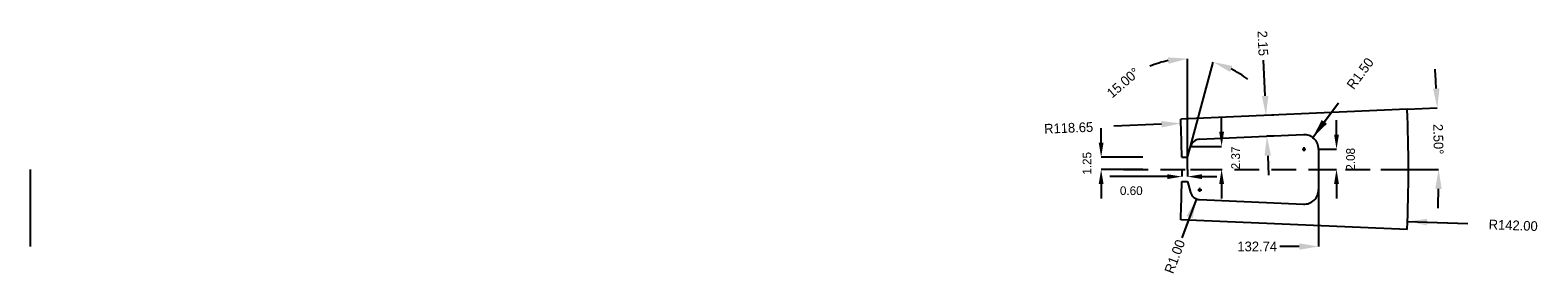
# Model space of a CAD drawing. Extents: x 59.7 to 137.4, y 102.7 to 115.3.
import ezdxf

# ---------------------------------------------------------------- set-up
doc = ezdxf.new("R2010")
doc.units = 0
doc.header["$MEASUREMENT"] = 0
doc.header["$PDSIZE"] = -1
doc.linetypes.add('SLDCENTERLINES0', pattern=[19.05, 15.24, -1.27, 1.27, -1.27])
doc.linetypes.add('SLDHIDDEN0', pattern=[1.905, 1.27, -0.635])
doc.layers.get('0').update_dxf_attribs({"linetype": 'CONTINUOUS'})
doc.layers.get('DEFPOINTS').update_dxf_attribs({"linetype": 'CONTINUOUS'})
doc.dimstyles.new('RILUTTANZA', dxfattribs={"dimtxt": 0.5, "dimasz": 1, "dimexe": 0, "dimexo": 0, "dimgap": 1, "dimtad": 0, "dimlfac": 2, "dimzin": 0, "dimdsep": 46, "dimtxsty": 'Standard', "dimcen": 0, "dimdle": 3.175, "dimsd1": 1, "dimadec": 0, "dimazin": 0, "dimtfac": 1, "dimtdec": 4, "dimtofl": 0, "dimtmove": 0, "dimatfit": 0, "dimfxl": 0, "dimtolj": 1, "dimtzin": 0, "dimarcsym": 0})

# ---------------------------------------------------------------- blocks, each defined once
blk = doc.blocks.new('*D0')
at = {"color": 0, "linetype": 'ByBlock'}
for p in [(130.65, 105.443), (131.649, 105.406)]:
    blk.add_line(p, (133.763, 105.326), dxfattribs=at)
blk.add_solid([(131.655, 105.572), (131.643, 105.239), (130.65, 105.443)], dxfattribs=at)
at = {"layer": 'DEFPOINTS', "color": 0, "linetype": 'ByBlock'}
for p in [(59.7, 108.117), (130.65, 105.443)]:
    blk.add_point(p, dxfattribs=at)
at = {"color": 0, "linetype": 'ByBlock', "insert": (136.095, 105.238), "char_height": 0.5, "attachment_point": 5, "rotation": 357.84181}
blk.add_mtext('\\A1;R142.00', dxfattribs=at)
blk = doc.blocks.new('*D2')
at = {"color": 0, "linetype": 'ByBlock'}
blk.add_line((117.979, 110.442), (115.527, 110.344), dxfattribs=at)
blk.add_solid([(117.972, 110.608), (117.985, 110.275), (118.978, 110.482)], dxfattribs=at)
at = {"layer": 'DEFPOINTS', "color": 0, "linetype": 'ByBlock'}
for p in [(118.978, 110.482), (59.7, 108.117)]:
    blk.add_point(p, dxfattribs=at)
at = {"color": 0, "linetype": 'ByBlock', "insert": (113.196, 110.251), "char_height": 0.5, "attachment_point": 5, "rotation": 2.28403}
blk.add_mtext('\\A1;R118.65', dxfattribs=at)
blk = doc.blocks.new('*D3')
at = {"color": 0, "linetype": 'ByBlock'}
for p, q in [((59.7, 108.117), (59.7, 104.149)), ((126.07, 108.117), (126.07, 104.149)), ((125.07, 104.149), (124.07, 104.149))]:
    blk.add_line(p, q, dxfattribs=at)
blk.add_solid([(125.07, 104.316), (125.07, 103.982), (126.07, 104.149)], dxfattribs=at)
at = {"layer": 'DEFPOINTS', "color": 0, "linetype": 'ByBlock'}
for p in [(59.7, 108.117), (126.07, 108.117), (126.07, 104.149)]:
    blk.add_point(p, dxfattribs=at)
at = {"color": 0, "linetype": 'ByBlock', "insert": (122.909, 104.149), "char_height": 0.5, "attachment_point": 5}
blk.add_mtext('\\A1;132.74', dxfattribs=at)
blk = doc.blocks.new('*D4')
at = {"color": 0, "linetype": 'ByBlock'}
for p, q in [((125.767, 109.758), (127.097, 111.548)), ((126.364, 110.56), (127.097, 111.548)), ((125.22, 109.156), (125.42, 109.156)), ((125.32, 109.056), (125.32, 109.256))]:
    blk.add_line(p, q, dxfattribs=at)
blk.add_solid([(126.23, 110.66), (126.497, 110.461), (125.767, 109.758)], dxfattribs=at)
at = {"layer": 'DEFPOINTS', "color": 0, "linetype": 'ByBlock'}
for p in [(125.767, 109.758), (125.32, 109.156)]:
    blk.add_point(p, dxfattribs=at)
at = {"color": 0, "linetype": 'ByBlock', "insert": (128.215, 113.053), "char_height": 0.5, "attachment_point": 5, "rotation": 53.3914}
blk.add_mtext('\\A1;R1.50', dxfattribs=at)
blk = doc.blocks.new('*D5')
at = {"color": 0, "linetype": 'ByBlock'}
for p, q in [((126.993, 109.906), (126.993, 110.656)), ((126.07, 109.156), (126.993, 109.156)), ((126.07, 108.117), (126.993, 108.117)), ((126.993, 107.367), (126.993, 106.617))]:
    blk.add_line(p, q, dxfattribs=at)
for points in [[(126.868, 109.906), (127.118, 109.906), (126.993, 109.156)], [(126.868, 107.367), (127.118, 107.367), (126.993, 108.117)]]:
    blk.add_solid(points, dxfattribs=at)
at = {"layer": 'DEFPOINTS', "color": 0, "linetype": 'ByBlock'}
for p in [(126.07, 109.156), (126.07, 108.117), (126.993, 108.117)]:
    blk.add_point(p, dxfattribs=at)
at = {"color": 0, "linetype": 'ByBlock', "insert": (127.718, 108.636), "char_height": 0.45, "attachment_point": 5, "rotation": 90}
blk.add_mtext('\\A1;2.08', dxfattribs=at)
blk = doc.blocks.new('*D6')
at = {"color": 0, "linetype": 'ByBlock'}
for p, q in [((130.632, 111.214), (132.183, 111.282)), ((129.283, 108.117), (132.252, 108.117))]:
    blk.add_line(p, q, dxfattribs=at)
for start, end in [(3.28972, 4.07945), (358.42055, 359.21028)]:
    blk.add_arc((59.7, 108.117), 72.552, start, end, dxfattribs=at)
for points in [[(132.299, 112.289), (131.966, 112.272), (132.183, 111.282)], [(132.079, 107.118), (132.412, 107.116), (132.252, 108.117)]]:
    blk.add_solid(points, dxfattribs=at)
at = {"layer": 'DEFPOINTS', "color": 0, "linetype": 'ByBlock'}
for p in [(130.632, 111.214), (118.969, 110.705), (132.221, 110.227), (101.7, 108.117), (129.283, 108.117)]:
    blk.add_point(p, dxfattribs=at)
at = {"color": 0, "linetype": 'ByBlock', "insert": (132.236, 109.673), "char_height": 0.5, "attachment_point": 5, "rotation": 271.22834}
blk.add_mtext('\\A1;2.50°', dxfattribs=at)
blk = doc.blocks.new('*D7')
at = {"color": 0, "linetype": 'ByBlock'}
for p, q in [((119.322, 109.942), (119.322, 113.814)), ((119.471, 109.301), (120.634, 113.641))]:
    blk.add_line(p, q, dxfattribs=at)
for start, end in [(101.3161, 112.6322), (52.3678, 63.6839)]:
    blk.add_arc((119.322, 108.742), 5.071, start, end, dxfattribs=at)
for points in [[(118.31, 113.881), (118.343, 113.549), (119.322, 113.814)], [(121.511, 113.132), (121.629, 113.444), (120.634, 113.641)]]:
    blk.add_solid(points, dxfattribs=at)
at = {"layer": 'DEFPOINTS', "color": 0, "linetype": 'ByBlock'}
for p in [(120.202, 113.737), (119.322, 109.942), (119.322, 108.742), (119.471, 109.301), (119.322, 108.117)]:
    blk.add_point(p, dxfattribs=at)
at = {"color": 0, "linetype": 'ByBlock', "insert": (116, 112.574), "char_height": 0.5, "attachment_point": 5, "rotation": 40.92535}
blk.add_mtext('\\A1;15.00°', dxfattribs=at)
blk = doc.blocks.new('*D8')
at = {"color": 0, "linetype": 'ByBlock'}
for p, q in [((123.316, 111.896), (123.236, 113.739)), ((123.77, 110.915), (123.36, 110.897)), ((123.817, 109.841), (123.407, 109.823)), ((123.45, 108.824), (123.494, 107.825))]:
    blk.add_line(p, q, dxfattribs=at)
for points in [[(123.483, 111.903), (123.15, 111.888), (123.36, 110.897)], [(123.617, 108.831), (123.284, 108.816), (123.407, 109.823)]]:
    blk.add_solid(points, dxfattribs=at)
at = {"layer": 'DEFPOINTS', "color": 0, "linetype": 'ByBlock'}
for p in [(123.36, 110.897), (123.77, 110.915), (123.817, 109.841)]:
    blk.add_point(p, dxfattribs=at)
at = {"color": 0, "linetype": 'ByBlock', "insert": (123.198, 114.605), "char_height": 0.5, "attachment_point": 5, "rotation": 272.5}
blk.add_mtext('\\A1;2.15', dxfattribs=at)
blk = doc.blocks.new('*D9')
at = {"color": 0, "linetype": 'ByBlock'}
for p, q in [((114.868, 109.492), (114.868, 110.242)), ((117.022, 108.742), (114.868, 108.742)), ((117.022, 108.117), (114.868, 108.117)), ((114.868, 107.367), (114.868, 106.617))]:
    blk.add_line(p, q, dxfattribs=at)
for points in [[(114.743, 109.492), (114.993, 109.492), (114.868, 108.742)], [(114.743, 107.367), (114.993, 107.367), (114.868, 108.117)]]:
    blk.add_solid(points, dxfattribs=at)
at = {"layer": 'DEFPOINTS', "color": 0, "linetype": 'ByBlock'}
for p in [(119.022, 108.742), (114.868, 108.117), (119.022, 108.117)]:
    blk.add_point(p, dxfattribs=at)
at = {"color": 0, "linetype": 'ByBlock', "insert": (114.143, 108.43), "char_height": 0.45, "attachment_point": 5, "rotation": 90}
blk.add_mtext('\\A1;1.25', dxfattribs=at)
blk = doc.blocks.new('*D10')
at = {"color": 0, "linetype": 'ByBlock'}
for p, q in [((121.075, 110.051), (121.075, 110.801)), ((119.471, 109.301), (121.075, 109.301)), ((119.471, 108.117), (121.075, 108.117)), ((121.075, 107.367), (121.075, 106.617))]:
    blk.add_line(p, q, dxfattribs=at)
for points in [[(120.95, 110.051), (121.2, 110.051), (121.075, 109.301)], [(120.95, 107.367), (121.2, 107.367), (121.075, 108.117)]]:
    blk.add_solid(points, dxfattribs=at)
at = {"layer": 'DEFPOINTS', "color": 0, "linetype": 'ByBlock'}
for p in [(119.471, 109.301), (119.471, 108.117), (121.075, 108.117)]:
    blk.add_point(p, dxfattribs=at)
at = {"color": 0, "linetype": 'ByBlock', "insert": (121.8, 108.709), "char_height": 0.45, "attachment_point": 5, "rotation": 90}
blk.add_mtext('\\A1;2.37', dxfattribs=at)
blk = doc.blocks.new('*D11')
at = {"color": 0, "linetype": 'ByBlock'}
for p, q in [((119.778, 106.595), (119.027, 104.599)), ((119.854, 107.063), (120.054, 107.063)), ((119.954, 106.963), (119.954, 107.163)), ((119.426, 105.659), (119.027, 104.599))]:
    blk.add_line(p, q, dxfattribs=at)
blk.add_solid([(119.27, 105.718), (119.582, 105.6), (119.778, 106.595)], dxfattribs=at)
at = {"layer": 'DEFPOINTS', "color": 0, "linetype": 'ByBlock'}
for p in [(119.778, 106.595), (119.954, 107.063)]:
    blk.add_point(p, dxfattribs=at)
at = {"color": 0, "linetype": 'ByBlock', "insert": (118.663, 103.632), "char_height": 0.5, "attachment_point": 5, "rotation": 69.38023}
blk.add_mtext('\\A1;R1.00', dxfattribs=at)
blk = doc.blocks.new('*D12')
at = {"color": 0, "linetype": 'ByBlock'}
for p, q in [((119.022, 108.117), (119.022, 107.745)), ((119.322, 108.117), (119.322, 107.745)), ((118.272, 107.745), (115.322, 107.745)), ((120.072, 107.745), (120.822, 107.745))]:
    blk.add_line(p, q, dxfattribs=at)
for points in [[(118.272, 107.87), (118.272, 107.62), (119.022, 107.745)], [(120.072, 107.87), (120.072, 107.62), (119.322, 107.745)]]:
    blk.add_solid(points, dxfattribs=at)
at = {"layer": 'DEFPOINTS', "color": 0, "linetype": 'ByBlock'}
for p in [(119.022, 108.117), (119.322, 108.117), (119.322, 107.745)]:
    blk.add_point(p, dxfattribs=at)
at = {"color": 0, "linetype": 'ByBlock', "insert": (116.422, 107.02), "char_height": 0.45, "attachment_point": 5}
blk.add_mtext('\\A1;0.60', dxfattribs=at)

msp = doc.modelspace()

# ---------------------------------------------------------------- linework, layer by layer
at = {"color": 255}
msp.add_line((130.6324, 111.2142), (118.9685, 110.705), dxfattribs=at)
at = {"color": 255, "linetype": 'SLDCENTERLINES0'}
msp.add_line((119.3217, 108.1172), (119.3217, 109.9416), dxfattribs=at)
at = {"color": 255, "linetype": 'Continuous'}
for p, q in [((119.9326, 109.671), (125.2873, 109.9048)), ((119.0217, 108.7422), (119.3217, 108.7422)), ((119.3217, 108.7422), (119.4714, 109.3009)), ((126.07, 109.1555), (126.07, 107.079)), ((119.0217, 107.4922), (119.3217, 107.4922)), ((119.3217, 107.4922), (119.4714, 106.9336)), ((119.9326, 106.5635), (125.2873, 106.3297)), ((130.6324, 105.0203), (118.9685, 105.5295))]:
    msp.add_line(p, q, dxfattribs=at)
at = {"color": 255, "linetype": 'SLDHIDDEN0'}
msp.add_line((116.0196, 108.1172), (129.2832, 108.1172), dxfattribs=at)
for centre, radius, start, end in [((59.7, 108.1172), 71, 357.5, 2.5), ((59.7, 108.1172), 59.325, 0.603633, 2.5), ((119.9544, 109.1715), 0.5, 92.5, 165), ((125.32, 109.1555), 0.75, 0, 92.5), ((59.7, 108.1172), 59.325, 357.5, 359.396367), ((119.9544, 107.063), 0.5, 195, 267.5), ((125.32, 107.079), 0.75, 267.5, 0)]:
    msp.add_arc(centre, radius, start, end)
at = {"layer": 'DEFPOINTS', "color": 255}
msp.add_point((126.07, 108.1172), dxfattribs=at)

# ---------------------------------------------------------------- dimensions: what is measured, and where the dimension line sits
at = {"linetype": 'Continuous'}
for base, p1, p2, angle, override, picture, middle, dimtype in [((123.36, 110.8967), (123.8167, 109.8406), (123.7698, 110.9146), 92.5, {"dimgap": 0.2, "dimsd1": 0}, '*D8', (123.1981, 114.6047), 161), ((121.0754, 108.1172), (119.4714, 109.3009), (119.4714, 108.1172), 90, {"dimtxt": 0.45, "dimasz": 0.75, "dimgap": 0.5, "dimtad": 2, "dimsd1": 0}, '*D10', (121.0754, 108.7091), 160), ((126.9931, 108.1172), (126.07, 109.1555), (126.07, 108.1172), 90, {"dimtxt": 0.45, "dimasz": 0.75, "dimgap": 0.5, "dimtad": 2, "dimsd1": 0}, '*D5', (126.9931, 108.6364), 160), ((114.8682, 108.1172), (119.0217, 108.7422), (119.0217, 108.1172), 90, {"dimtxt": 0.45, "dimasz": 0.75, "dimexo": 2, "dimgap": 0.5, "dimtad": 3, "dimsd1": 0}, '*D9', (114.8682, 108.4297), 160), ((126.07, 104.149), (59.7, 108.1172), (126.07, 108.1172), 0, {"dimexe": 0}, '*D3', (122.9086, 104.149), 161)]:
    dim = msp.add_linear_dim(base=base, p1=p1, p2=p2, angle=angle, dimstyle='RILUTTANZA', override=override, dxfattribs=at)
    dim.commit()
    dim.dimension.update_dxf_attribs({"geometry": picture, "text_midpoint": middle, "dimtype": dimtype})
for base, line1, line2, override, picture, middle in [((120.2024, 113.7366), ((119.3217, 108.7422), (119.4714, 109.3009)), ((119.3217, 108.1172), (119.3217, 109.9416)), {"dimgap": 0.2, "dimsd1": 0, "dimadec": 2}, '*D7', (115.9995, 112.574)), ((132.2215, 110.2274), ((130.6324, 111.2142), (118.9685, 110.705)), ((101.7003, 108.1172), (129.2832, 108.1172)), {"dimtih": 1, "dimsd1": 0, "dimadec": 2}, '*D6', (132.2355, 109.6725))]:
    dim = msp.add_angular_dim_2l(base=base, line1=line1, line2=line2, dimstyle='RILUTTANZA', override=override, dxfattribs=at)
    dim.commit()
    dim.dimension.update_dxf_attribs({"geometry": picture, "text_midpoint": middle, "dimtype": 162})
for center, mpoint, override, picture, middle in [((125.32, 109.1555), (125.7673, 109.7576), {"dimcen": 0.1}, '*D4', (128.2153, 113.0528)), ((59.7, 108.1172), (130.6496, 105.4435), {"dimtxt": 0.5, "dimasz": 1, "dimjust": 4, "dimsd1": 1}, '*D0', (136.0949, 105.2383)), ((119.9544, 107.063), (119.7783, 106.595), {"dimgap": 0.2, "dimcen": 0.1}, '*D11', (118.6633, 103.6317))]:
    dim = msp.add_radius_dim(center=center, mpoint=mpoint, dimstyle='RILUTTANZA', override=override, dxfattribs=at)
    dim.commit()
    dim.dimension.update_dxf_attribs({"geometry": picture, "text_midpoint": middle, "dimtype": 164})
dim = msp.add_radius_dim(center=(59.7, 108.1172), mpoint=(118.9779, 110.4815), dimstyle='RILUTTANZA', dxfattribs=at)
dim.commit()
dim.dimension.update_dxf_attribs({"geometry": '*D2', "text_midpoint": (113.1958, 110.2509), "dimtype": 164})
dim = msp.add_linear_dim(base=(119.3217, 107.7446), p1=(119.0217, 108.1172), p2=(119.3217, 108.1172), dimstyle='RILUTTANZA', override={"dimtxt": 0.45, "dimasz": 0.75, "dimgap": 0.5, "dimtad": 2, "dimsd1": 0}, dxfattribs=at)
dim.commit()
dim.dimension.update_dxf_attribs({"geometry": '*D12', "text_midpoint": (116.4217, 107.7446), "dimtype": 160})

doc.saveas('drawing.dxf')
